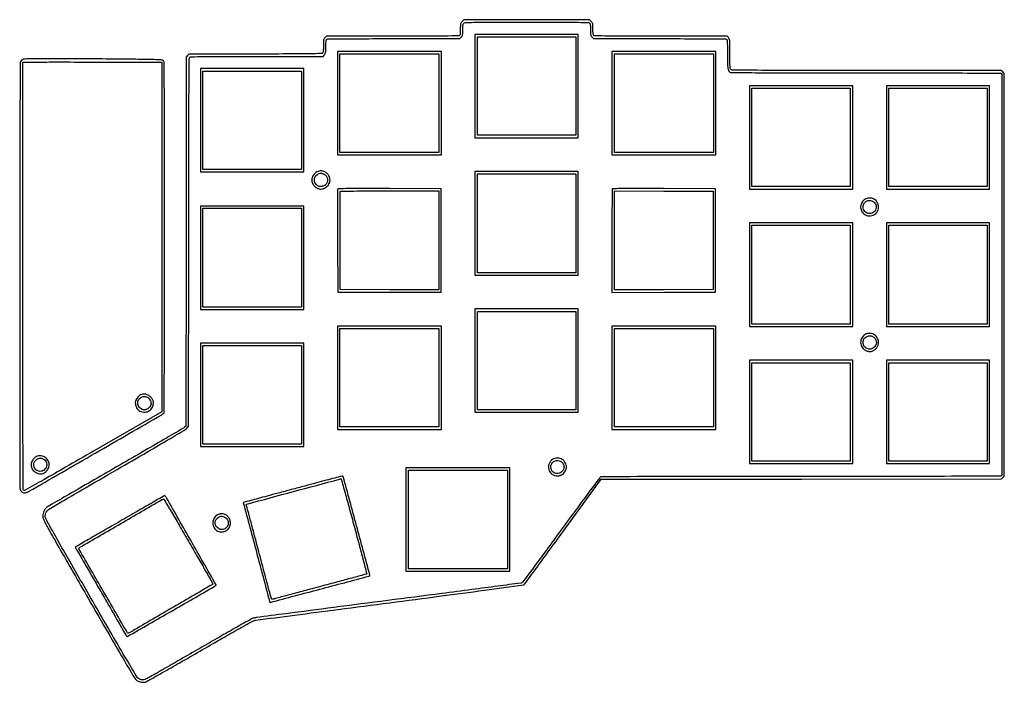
# Model space of a CAD drawing. Extents: x 71 to 1688, y 100 to 2380.
# Tile 1 of 2: x 77 to 1688, y 100 to 1184. Entities that reach past the tile are written whole.
import ezdxf

# ---------------------------------------------------------------- set-up
doc = ezdxf.new("R2010")
doc.units = 0

msp = doc.modelspace()

# ---------------------------------------------------------------- linework, layer by layer
for points in [[(800.923077, 1181.076923, 0.042183), (799.222929, 1179.062864, 0.096156), (798.405865, 1177.257738, 0.052375), (798.070719, 1174.667337, 0.006003), (798, 1168.776923, -0.009268), (797.924708, 1164.715268, -0.018978), (797.686013, 1161.539539, -0.019858), (797.323579, 1159.184228, -0.149347), (796.8, 1158.2, -0.195438), (795.208682, 1157.528351, -0.000605), (772.783568, 1157.255538, -0.002249), (741.400132, 1157.052956, -0.000489), (687.254545, 1157), (578.909091, 1157), (576.454545, 1154.545455, 0.064201), (575.071841, 1152.753417, 0.087089), (574.362357, 1150.840737, 0.040662), (574.063316, 1147.865838, 0.004726), (574, 1141.167899, -0.006571), (573.931496, 1135.955235, -0.021089), (573.694022, 1132.491579, -0.028384), (573.302743, 1130.175782, -0.164957), (572.663458, 1129.135658, -0.171289), (571.076378, 1128.550136, -0.000418), (546.468049, 1128.22243, -0.001965), (513.80225, 1127.943165, -0.000549), (462.691071, 1127.763213), (354.055228, 1127.5), (351.777614, 1125.222253), (349.5, 1122.944506), (349.243523, 821.140482), (348.987046, 519.336459), (346.743523, 517.327062, -0.050615), (344.812401, 515.921242, -0.000108), (313.140285, 497.453282, -0.000743), (277.448694, 476.722933, -0.000462), (235.5, 452.493349, 0.000119), (193.448045, 428.242552, 0.000188), (157.423221, 407.438035, 0.000039), (125.727226, 389.114224, 0.008742), (122.770539, 387.334937, 0.07127), (119.503497, 384.574691, 0.066011), (117.042601, 380.939938, 0.062559), (115.516495, 376.603195, 0.053404), (115, 371.781239, 0.119216), (116.43162, 365.862283, 0.007609), (124.876217, 350.024302, 0.004035), (141.111127, 321.212211, 0.000255), (189.524208, 236.991401, 0.000608), (222.703101, 179.50232, 0.001684), (246.229227, 139.166692, 0.000488), (264.732072, 107.757803, 0.081644), (267.269325, 104.722541, 0.055755), (270.758555, 102.334363, 0.059406), (274.617084, 100.837155, 0.061234), (278.610992, 100.318439, 0.066339), (282.5, 100.809663, 0.063498), (285.453498, 102.006337, 0.000397), (310.46581, 116.081926, 0.001614), (338.990973, 132.28575, 0.001028), (372.085735, 151.317338, -0.000862), (405.105091, 170.320108, -0.001378), (433.386726, 186.428081, -0.00025), (458.409143, 200.572086, -0.075274), (460.585735, 201.400606, -0.020744), (462.961372, 201.813214, -0.000014), (526.95599, 210.209353, -0.000174), (598.284936, 219.540447, -0.000106), (682.434657, 230.500797, 0.000379), (766.457574, 241.491294, 0.000628), (837.370203, 250.912204, 0.000026), (901.396474, 259.503492, 0.161366), (902.434657, 260.009371, 0.041188), (903.221426, 260.915373, 0.000031), (921.559979, 285.925715, 0.000357), (941.989221, 313.83273, 0.000218), (966.046122, 346.774714), (1028.592244, 432.5), (1355.983281, 432.751513), (1683.374319, 433.003026), (1685.687159, 435.175827), (1688, 437.348628), (1688, 766.719769), (1688, 1096.090909), (1685.545455, 1098.545455), (1683.090909, 1101), (1462.616883, 1101, -0.000162), (1332.188297, 1101.042214, -0.001607), (1277.464707, 1101.253564, -0.000615), (1243.029209, 1101.539624, -0.196435), (1240.571429, 1102.571429, -0.159443), (1239.704848, 1104.280903, -0.023049), (1239.282395, 1108.219094, -0.013232), (1239.052958, 1114.903461, -0.001962), (1239, 1128.397115, 0.001327), (1238.957679, 1144.347497, 0.020514), (1238.703732, 1149.824967, 0.066116), (1238.048496, 1152.763513, 0.116821), (1236.685549, 1154.825686), (1234.371098, 1157), (1125.885549, 1157, -0.000488), (1071.668929, 1157.052953, -0.002247), (1040.245625, 1157.255531, -0.000604), (1017.791442, 1157.528317, -0.195444), (1016.2, 1158.2, -0.149347), (1015.676421, 1159.184228, -0.019858), (1015.313987, 1161.539539, -0.018978), (1015.075292, 1164.715268, -0.009268), (1015, 1168.776923, 0.006003), (1014.929281, 1174.667337, 0.052375), (1014.594135, 1177.257738, 0.096156), (1013.777071, 1179.062864, 0.042183), (1012.076923, 1181.076923), (1009.153846, 1184), (906.5, 1184), (803.846154, 1184)], [(1009.428571, 1178.428571, -0.116894), (1010.197788, 1177.181424, -0.044683), (1010.667066, 1175.182845, -0.027724), (1010.927244, 1172.160997, -0.007613), (1011, 1167.383117, 0.006153), (1011.069888, 1161.704367, 0.044611), (1011.379541, 1158.994497, 0.086381), (1012.091337, 1157.187636, 0.059518), (1013.454545, 1155.454545), (1015.909091, 1153), (1124.254545, 1153, -0.000489), (1178.400132, 1152.947044, -0.002249), (1209.783568, 1152.744462, -0.000605), (1232.208682, 1152.471649, -0.195438), (1233.8, 1151.8, -0.177988), (1234.40016, 1150.502052, -0.008003), (1234.724321, 1145.507816, -0.009459), (1234.939164, 1138.322513, -0.002743), (1235, 1127.234259, 0.003475), (1235.10747, 1111.769148, 0.030122), (1235.617207, 1104.90496, 0.074531), (1236.759751, 1100.978058, 0.121618), (1238.913343, 1098.281803, 0.16353), (1240.954653, 1097.581258, 0.000193), (1286.022465, 1097.310258, 0.001141), (1349.024339, 1097.09948, 0.00023), (1461.05, 1097.031803, -0.000234), (1572.07213, 1096.963922, -0.001119), (1635.391551, 1096.753907, -0.000155), (1681.159468, 1096.485473, -0.197308), (1682.8, 1095.8, -0.198901), (1684.103957, 1092.652171, -0.000011), (1684.11134, 767, -0.000011), (1684.103957, 441.347829, -0.198901), (1682.8, 438.2, -0.197883), (1681.143402, 437.509968, -0.000072), (1613.490404, 437.251842, -0.000761), (1520.251262, 437.051511, -0.000157), (1355.8651, 437, 0.000239), (1227.538336, 436.938726, 0.000434), (1122.64538, 436.747546, 0.000023), (1029.842454, 436.493694, 0.090603), (1027.8151, 436.117456, 0.141538), (1026.096906, 434.823669, 0.000444), (1009.602957, 412.821916, 0.002188), (989.57158, 385.806346, 0.000934), (963, 349.498605, -0.001014), (938.894195, 316.57116, -0.001648), (918.271875, 288.714285, -0.000205), (899.817132, 263.977579, -0.138826), (898.5, 262.968929, -0.061311), (896.835027, 262.534599, -0.000063), (859.19375, 257.514615, -0.000622), (817.101665, 251.95975, -0.000382), (767.5, 245.515142, 0.000052), (591.015328, 222.703218, 0.000466), (513.235005, 212.567579, 0.000219), (463.996238, 206.082629, 0.036897), (458.72503, 204.985812, 0.058627), (455.926972, 203.815883, 0.00035), (431.611604, 190.091685, 0.001457), (403.898843, 174.317542, 0.000927), (371.72503, 155.80048, -0.000472), (339.51901, 137.225882, -0.000734), (311.699606, 121.270516, -0.000205), (287.439683, 107.417096, -0.024765), (284.252352, 105.802349, -0.062585), (280.361694, 104.622663, -0.07855), (276.598281, 104.575191, -0.080528), (273.076402, 105.683469, -0.069969), (269.891624, 107.887122, -0.073941), (267.990817, 110.246438, -0.000184), (246.144708, 147.514445, -0.001167), (221.61356, 189.623296, -0.000726), (193.029313, 239.1195, -0.00032), (148.54294, 316.525101, -0.003351), (130.551925, 348.368024, -0.003805), (120.259313, 367.209938, -0.123715), (119, 372.221616, -0.032108), (119.139817, 374.396664, -0.038514), (119.558015, 376.404206, -0.039993), (120.260944, 378.258694, -0.040025), (121.25, 379.977095, -0.10708), (124.280257, 382.829537, -0.001458), (146.271171, 395.979194, -0.002656), (178.672823, 414.993922, -0.000538), (236.396548, 448.374978, 0.000702), (286.224486, 477.2118, 0.001908), (321.412704, 497.82216, 0.000516), (348.985663, 514.152225, 0.099008), (351.396548, 516.323298), (353.5, 519.146597), (353.746392, 820.323298, -0.000106), (353.937369, 1005.872131, -0.001295), (354.208831, 1076.760401, -0.000428), (354.526821, 1120.474658, -0.236033), (355.687521, 1122.75, -0.15642), (357.798424, 1123.461679, -0.00087), (379.270296, 1123.743198, -0.002374), (410.192329, 1123.948005, -0.000469), (465.618549, 1124), (573.85484, 1124), (575.92742, 1126.634859, 0.067405), (577.027541, 1128.504264, 0.060754), (577.639654, 1130.665892, 0.032742), (577.92857, 1133.898879, 0.005917), (578, 1139.934859, -0.007706), (578.07248, 1144.637146, -0.017494), (578.306258, 1148.184354, -0.018303), (578.663625, 1150.76896, -0.154052), (579.2, 1151.8, -0.195438), (580.791318, 1152.471649, -0.000605), (603.216432, 1152.744462, -0.002249), (634.599868, 1152.947044, -0.000489), (688.745455, 1153), (797.090909, 1153), (799.545455, 1155.454545, 0.058691), (800.904497, 1157.176492, 0.086116), (801.616843, 1158.964673, 0.045371), (801.92871, 1161.627059, 0.006482), (802, 1167.125805, -0.007993), (802.075244, 1171.832655, -0.029198), (802.344495, 1174.804671, -0.047373), (802.840752, 1176.803067, -0.099699), (803.654988, 1178.171259, -0.201959), (806.230702, 1179.373412, -0.005089), (819.396909, 1179.7414, -0.00414), (842.601084, 1179.961488, -0.000301), (906.583559, 1180, -0.000368), (965.950634, 1179.95627, -0.003451), (991.503195, 1179.742242, -0.002642), (1007.117291, 1179.421121, -0.192203)], [(83.354429, 1119.307952, 0.059146), (82.398803, 1119.000446, 0.030883), (81.294382, 1118.409628, 0.030223), (80.221692, 1117.654471, 0.040373), (79.354429, 1116.839172, 0.183801), (78.048829, 1113.493154, 0.000585), (77.713259, 1067.593151, 0.001243), (77.431524, 990.483238, 0.000081), (77.207143, 767.145038, 0.000183), (77.132359, 610.442169, 0.000553), (77.238378, 503.771648, 0.000067), (77.426446, 419.563099, 0.069686), (77.944655, 415.925663, 0.080778), (79.237365, 413.193014, 0.099317), (81.259622, 411.233111, 0.102477), (83.827502, 410.244458, 0.091302), (86.690179, 410.298356, 0.080675), (91.566759, 412.144642, 0.00007), (200.403593, 474.904383, 0.000056), (309.66662, 537.946507, 0.102738), (312.75, 540.695828, 0.159576), (313.484529, 542.902219, 0.000136), (313.747436, 599.890574, 0.000915), (313.949682, 680.477711, 0.00017), (314, 828.69113, 0.0001), (313.963361, 1011.723981, 0.001491), (313.746796, 1075.733876, 0.000776), (313.445479, 1113.785411, 0.196452), (312.165596, 1116.834404, 0.171695), (309.786079, 1117.970148, 0.014566), (302.920024, 1118.493798, 0.007823), (290.515351, 1118.882726, 0.000683), (259.001132, 1119.334404, 0.002218), (212.260957, 1119.733126, 0.001061), (152.217628, 1119.851531, 0.000168), (88.623075, 1119.820589, 0.048123)], [(309.5, 828.541423), (309.5, 542.582846), (198.014128, 478.252782, -0.000782), (152.293757, 451.966205, -0.001629), (116.568377, 431.654724, -0.0002), (86.1779, 414.523208, -0.165293), (84.514128, 414.211359, -0.370578), (83.045009, 415.890856, -0.000602), (82.719859, 458.105077, -0.00137), (82.448078, 530.424664, -0.000071), (82.244092, 763.5, -0.000128), (82.1802, 897.409879, -0.000212), (82.20323, 1010.349694, -0.000005), (82.268635, 1112.68926, -0.090792), (82.464348, 1113.754276, -0.308493), (83.509678, 1114.484113, -0.000564), (105.697914, 1114.704211, -0.00233), (137.521358, 1114.835672, -0.000429), (196.220256, 1114.754276), (309.5, 1114.5)], [(563.423711, 934.980654, 0.07424), (560.148113, 932.701754, 0.061265), (557.429466, 929.423592, 0.062121), (555.619427, 925.637021, 0.08186), (555.01645, 921.863845, 0.108885), (556.224308, 916.507864, 0.085985), (559.637705, 911.626833, 0.086383), (564.476919, 908.196556, 0.111535), (569.774236, 907, 0.07458), (573.788609, 907.602135, 0.065427), (577.648627, 909.365123, 0.066218), (580.879739, 912.039203, 0.08043), (583.053196, 915.308667, 0.03422), (584.440773, 919.020221, 0.074603), (584.865072, 922.021943, 0.075314), (584.388298, 924.99802, 0.035426), (582.939892, 928.624167, 0.034452), (581.739256, 930.722495, 0.04924), (580.379783, 932.379783, 0.04924), (578.722495, 933.739256, 0.034452), (576.624167, 934.939892, 0.035157), (572.945165, 936.411702, 0.076947), (569.955352, 936.884016, 0.078338), (566.99663, 936.426952, 0.037522)], [(575.579691, 931.114532, -0.117591), (579.038387, 927.681325, -0.11051), (580.674995, 922.978005, -0.111676), (580.143946, 918.065922, -0.122224), (577.546955, 914.044112, -0.055669), (576.26158, 913.081157, -0.036091), (574.595132, 912.256365, -0.03421), (572.710611, 911.633845, -0.034617), (570.766227, 911.277118, -0.026351), (568.330132, 911.131876, -0.072187), (566.626629, 911.367185, -0.07482), (565.095417, 912.070819, -0.029858), (563.237967, 913.453218, -0.075922), (560.901999, 916.118017, -0.08076), (559.528339, 919.304537, -0.081355), (559.240693, 922.741803, -0.07862), (560.055892, 926.134935, -0.085618), (561.647279, 928.653507, -0.058251), (564.201099, 930.89379, -0.058736), (567.172068, 932.464698, -0.092525), (570, 932.992524, -0.055871), (571.176549, 932.860642, -0.025359), (572.670284, 932.440864, -0.024729), (574.21726, 931.833515, -0.031018)], [(597.462551, 906.755685, 0.090622), (597.267832, 905.707685, 0.000088), (597.200087, 881.340733, 0.000883), (597.177232, 854.103986, 0.000541), (597.241754, 822), (597.5, 738.5), (682, 738.5), (766.5, 738.5), (766.5, 823), (766.5, 907.5), (682.220797, 907.755685, 0.000582), (638.635316, 907.837181, 0.003126), (614.898909, 907.705539, 0.001005), (598.49512, 907.479027, 0.306742)], [(763, 822.994085), (763, 741.988171), (682.25, 742.244085), (601.5, 742.5), (601.241604, 822, -0.000567), (601.176881, 852.569807, -0.000923), (601.199234, 878.514063, -0.000096), (601.266459, 901.707833, -0.090612), (601.460219, 902.75, -0.305669), (602.480151, 903.467329, -0.001054), (618.291461, 903.744639, -0.003238), (641.082541, 903.948713, -0.00062), (682.468615, 904), (763, 904)], [(1046.672311, 907.338978, 0.196768), (1046.396216, 906.68013, 0.000086), (1046.197491, 882.089582, 0.00123), (1046.04836, 854.71341, 0.000747), (1046, 822.327686), (1046, 737.988705), (1130.75, 738.244353), (1215.5, 738.5), (1215.5, 823), (1215.5, 907.5), (1131.422311, 907.755644, 0.000751), (1099.136772, 907.805304, 0.001238), (1071.844952, 907.738702, 0.000087), (1047.331133, 907.613905, 0.197544)], [(1464.479078, 891.987699, 0.121096), (1458.326376, 889.013861, 0.11761), (1454.173535, 883.498646, 0.118084), (1452.967037, 876.721588, 0.122768), (1454.994598, 870.24086, 0.160044), (1462.155584, 864.137002, 0.162867), (1471.485113, 863.52433, 0.165816), (1479.186304, 868.635828, 0.165535), (1482.166667, 877.391381, 0.103517), (1480.783986, 883.998335, 0.117603), (1476.892944, 889.151651, 0.118752), (1471.12865, 891.96133, 0.106994)], [(1473.833526, 886.354496, -0.092194), (1476.168221, 884.143415, -0.07371), (1477.775885, 881.067135, -0.073446), (1478.426092, 877.645371, -0.090226), (1477.976859, 874.429883, -0.176274), (1473.366929, 868.584016, -0.174906), (1466.061149, 867.043755, -0.179182), (1459.582407, 870.525486, -0.182763), (1457, 877.354417, -0.121993), (1458.462973, 883.261302, -0.149662), (1462.453654, 887.27363, -0.148455), (1468.033771, 888.382868, -0.119517)], [(1460.24086, 669.005402, 0.130161), (1454.774964, 663.305036, 0.137385), (1452.989974, 655.765678, 0.137385), (1455.380392, 648.395851, 0.130159), (1461.290494, 643.157379, 0.021414), (1463.811242, 642.020954, 0.048194), (1465.821766, 641.433214, 0.054269), (1467.754111, 641.278955, 0.034663), (1469.998842, 641.499804, 0.082048), (1473.721437, 642.779449, 0.060714), (1477.280561, 645.299463, 0.060579), (1480.138178, 648.607981, 0.080672), (1481.792991, 652.212444, 0.15194), (1481.517714, 660.765752, 0.144783), (1476.449088, 667.845888, 0.147067), (1468.414518, 670.961043, 0.157626)], [(1474.29275, 664.984363, -0.082274), (1476.324154, 662.760056, -0.055121), (1477.874781, 659.675364, -0.056343), (1478.678093, 656.436216, -0.106402), (1478.460026, 653.7657, -0.081661), (1477.153848, 651.105604, -0.051218), (1474.858462, 648.497712, -0.051565), (1472.110344, 646.435936, -0.089028), (1469.446321, 645.423952, -0.08651), (1466.562988, 645.386882, -0.063841), (1463.495847, 646.292952, -0.062427), (1460.686804, 647.974645, -0.074047), (1458.560704, 650.216795, -0.095967), (1457.482253, 652.633923, -0.053593), (1457.091239, 655.843389, -0.052631), (1457.393422, 659.15441, -0.077637), (1458.395507, 661.889929, -0.123944), (1461.314103, 665.005693, -0.095081), (1465.658585, 666.750209, -0.094584), (1470.360953, 666.767336, -0.120973)], [(276.351605, 570.938622, 0.091462), (273.26176, 569.355557, 0.050379), (270.163954, 566.431436, 0.050014), (267.677854, 562.901614, 0.082241), (266.429941, 559.478243, 0.084278), (266.363662, 555.644768, 0.056374), (267.508939, 551.399403, 0.056603), (269.564138, 547.53897, 0.087655), (272.205644, 544.853569, 0.078598), (275.707243, 543.110397, 0.057928), (279.968392, 542.293971, 0.058195), (284.279812, 542.478105, 0.081604), (287.928915, 543.694623, 0.056502), (291.093442, 545.848086, 0.070943), (293.426898, 548.515359, 0.069552), (294.953445, 551.773028, 0.051655), (295.728752, 555.675508, 0.023636), (295.848092, 558.288708, 0.056058), (295.62766, 560.220341, 0.061126), (294.999825, 561.952528, 0.032932), (293.839118, 563.908052, 0.063283), (290.189244, 568.003737, 0.083754), (285.936155, 570.607677, 0.08851), (281.254784, 571.58444, 0.08022)], [(285.465701, 566.578778, -0.084332), (288.08498, 564.921824, -0.071946), (290.179696, 562.408691, -0.069346), (291.536176, 559.31084, -0.068672), (292, 555.94966, -0.124416), (291.113826, 552.443457, -0.083269), (288.560364, 549.162001, -0.080916), (284.990924, 546.813778, -0.10549), (281.176725, 546, -0.172988), (274.445355, 548.400727, -0.164025), (270.57125, 554.573526, -0.169598), (271.288476, 561.673311, -0.183023), (276.258557, 566.51273, -0.0223), (278.998028, 567.560944, -0.078581), (280.853014, 567.867944, -0.078592), (282.712074, 567.587567, -0.022311)], [(104.019933, 469.248446, 0.109552), (99.281497, 465.386671, 0.101742), (96.463905, 459.783935, 0.102398), (96.095403, 453.555031, 0.112471), (98.273926, 447.921488, 0.083463), (101.11311, 444.931504, 0.06104), (105.087021, 442.641429, 0.061238), (109.480417, 441.385021, 0.085624), (113.556324, 441.444589, 0.086597), (117.043655, 442.750102, 0.058648), (120.434174, 445.317617, 0.057776), (123.190217, 448.656399, 0.076461), (124.80272, 452.247679, 0.145742), (124.635738, 460.577169, 0.14492), (119.940515, 467.479689, 0.144673), (112.237104, 470.721034, 0.145133)], [(116.69553, 465.044085, -0.092734), (119.483173, 462.536849, -0.092723), (121.176063, 459.19133, -0.092105), (121.551784, 455.440656, -0.090046), (120.562506, 451.772965, -0.164061), (115.479636, 446.51314, -0.173783), (108.381795, 445.562426, -0.17589), (102.357135, 449.332842, -0.167383), (100, 456.176725, -0.037449), (100.164688, 458.372467, -0.070058), (100.672541, 460.076712, -0.06335), (101.670972, 461.683359, -0.025714), (103.4, 463.6, -0.068361), (106.475378, 465.932523, -0.101392), (109.685775, 466.961906, -0.099811), (113.079582, 466.652989, -0.064542)], [(949.24086, 465.005402, 0.161069), (943.153141, 457.834376, 0.167628), (942.668419, 448.576784, 0.166501), (948.000596, 440.944855, 0.159069), (957, 438.007476, 0.032933), (959.076575, 438.144402, 0.030284), (961.177449, 438.553313, 0.031183), (963.142056, 439.19376, 0.042535), (964.808142, 440.024398, 0.084562), (967.270029, 442.167282, 0.041411), (969.635868, 445.602752, 0.041436), (971.393537, 449.360916, 0.088894), (971.956076, 452.5, 0.088894), (971.393537, 455.639084, 0.041436), (969.635868, 459.397248, 0.041411), (967.270029, 462.832718, 0.084562), (964.808142, 464.975602, 0.077645), (961.232507, 466.455971, 0.058977), (957.014279, 466.963458, 0.059064), (952.801165, 466.472203, 0.078525)], [(964.970788, 459.483757, -0.144257), (967.44051, 454.950705, -0.130662), (967.186475, 449.60965, -0.124466), (964.270492, 444.906886, -0.124602), (959.470788, 442.157642, -0.075312), (956.123552, 441.747547, -0.079234), (952.866543, 442.36235, -0.081819), (950.047435, 443.93178, -0.088227), (947.96565, 446.288462, -0.170848), (946.271877, 454.269753, -0.197919), (950.108959, 460.969801, -0.196305), (957.583115, 463.056281, -0.169071)], [(562.5, 426.443095, -0.000317), (543.622987, 421.350993, -0.000198), (521.528125, 415.41528, -0.000199), (499.765198, 409.587285, -0.000363), (482, 404.851274, 0.00031), (467.214564, 400.911342, 0.000509), (454.711697, 397.557725, 0.000032), (443.460258, 394.526724, 0.082918), (443.16748, 394.392924, 0.319382), (443.012442, 393.979012, 0.000005), (464.548041, 312.993785, 0.000013), (485.97836, 232.41597, 0.093817), (486.570667, 231.180513, 0.308326), (486.973649, 231.038642, 0.000004), (567.972423, 252.556502, 0.000012), (648.557897, 273.967382, 0.088691), (649.789917, 274.542335, 0.315484), (650.14583, 275.529477, 0.000028), (628.244537, 356.16338, 0.000029), (606.345003, 436.754408, 0.27595), (605.5, 437.568728, 0.120737), (604.704829, 437.559265, 0.000243), (592.45625, 434.396467, 0.001688), (578.673827, 430.780768, 0.001044)], [(624.413698, 355.425749, -0.000487), (632.353566, 325.656601, -0.000809), (638.982727, 300.54052, -0.00003), (644.932797, 277.84305, -0.269403), (644.842416, 277.51647, -0.128105), (644.513476, 277.328276, -0.00002), (623.59746, 271.656345, -0.000492), (600.439869, 265.401998, -0.000297), (573, 258.037572, 0.000048), (545.182898, 250.586783, 0.000071), (520.806059, 244.051246, 0.000031), (499.966769, 238.459588, 0.00144), (495.722754, 237.30743, -0.007701), (493.479479, 236.72849, -0.011929), (491.524636, 236.305064, -0.006284), (489.887487, 236.012421, -0.241993), (489.544018, 236.122648, -0.131887), (488.826741, 237.366331, -0.000022), (468.402327, 313.886585, -0.000013), (447.902562, 390.710503, -0.274939), (448.101734, 391.414045, -0.124549), (448.933779, 391.879974, -0.000009), (524.941164, 412.314062, -0.000022), (600.342192, 432.58014, -0.051479), (602.571283, 432.939093, -0.351555), (603.122823, 432.545904, -0.000171), (609.429396, 410.194673, -0.002036), (616.372202, 385.166456, -0.001226)], [(241.480889, 363.790353, 0.000055), (213.477267, 347.639228, 0.00009), (189.855744, 334.006351, 0.000002), (168.460763, 321.653197, 0.034499), (168.219515, 321.490757, 0.374022), (168.147589, 321.123495, 0.000004), (209.897286, 248.616654, 0.000017), (251.311422, 176.699538, 0.065816), (252.441397, 175.22527, 0.338733), (253.066835, 175.142106, 0.000011), (324.849342, 216.340696, 0.000048), (395.522003, 256.913507, 0.055687), (398.25881, 258.919495, 0.349486), (398.386929, 259.741633, 0.00002), (357.445501, 331.600093, 0.00009), (317.33977, 401.955875, 0.054995), (314.630743, 405.685778, 0.351728), (314.471824, 405.710826, 0.000009), (293.073275, 393.45563, 0.000455), (269.477444, 379.912976, 0.000273)], [(353.25, 331.082129, -0.000564), (368.490647, 304.601201, -0.000926), (381.323438, 282.149402, -0.000069), (392.807795, 261.963565, -0.130006), (393, 261.236841, -0.267016), (392.48033, 260.333116, -0.000025), (324.483949, 220.763654, -0.000064), (257.238098, 181.646984, -0.087266), (254.458339, 180.623989, -0.31605), (253.551453, 181.043962, -0.000028), (213.942967, 249.454978, -0.00005), (174.579334, 317.46769, -0.138659), (174.062566, 319.5, -0.260137), (174.716167, 320.601445, -0.000037), (242.564275, 360.006877, -0.000073), (309.83588, 399.057634, -0.112099), (312.5, 399.889167, -0.286154), (313.112396, 399.571797, -0.000139), (324.882812, 379.70987, -0.001765), (337.936733, 357.489586, -0.001067)], [(401.019933, 374.248446, 0.069358), (397.683827, 371.946087, 0.071091), (395.136677, 368.836438, 0.070388), (393.543992, 365.108925, 0.065909), (393, 361, 0.065909), (393.543992, 356.891075, 0.070388), (395.136677, 353.163562, 0.071091), (397.683827, 350.053913, 0.069358), (401.019933, 347.751554, 0.127254), (408.224913, 346.197538, 0.13138), (415.183266, 348.365111, 0.129975), (420.183354, 353.742556, 0.123256), (422, 361, 0.098506), (420.877856, 366.640551, 0.094227), (417.674409, 371.52307, 0.095711), (412.952579, 374.833112, 0.10553), (407.5, 375.996892, 0.044168), (406.102053, 375.873162, 0.02175), (404.35898, 375.483286, 0.021393), (402.571833, 374.91805, 0.029127)], [(413.017344, 370.330683, -0.135256), (416.939169, 366.272821, -0.127969), (418.334592, 360.689659, -0.130236), (416.825757, 355.209126, -0.142421), (412.835022, 351.414686, -0.064148), (409.435006, 350.176939, -0.095117), (406.274648, 350.077845, -0.094513), (403.287813, 351.157254, -0.062619), (400.4, 353.4, -0.02563), (398.646167, 355.343484, -0.065653), (397.654762, 356.954062, -0.071075), (397.158412, 358.68832, -0.034223), (397, 361, -0.034223), (397.158412, 363.31168, -0.071075), (397.654762, 365.045938, -0.065653), (398.646167, 366.656516, -0.02563), (400.4, 368.6, -0.064688), (403.367307, 370.884937, -0.097984), (406.438536, 371.942614, -0.099477), (409.646882, 371.74349, -0.068426)]]:
    msp.add_lwpolyline(points, format="xyb", close=True)
for points in [[(822, 1075.5), (822, 991), (906.5, 991), (991, 991), (991, 1075.5), (991, 1160), (906.5, 1160), (822, 1160)], [(987, 1075.5), (987, 995), (906.5, 995), (826, 995), (826, 1075.5), (826, 1156), (906.5, 1156), (987, 1156)], [(597, 1047.5), (597, 963), (682, 963), (767, 963), (767, 1047.5), (767, 1132), (682, 1132), (597, 1132)], [(763, 1047.5), (763, 967), (682, 967), (601, 967), (601, 1047.5), (601, 1128), (682, 1128), (763, 1128)], [(1046, 1047.5), (1046, 963), (1131, 963), (1216, 963), (1216, 1047.5), (1216, 1132), (1131, 1132), (1046, 1132)], [(1212, 1047.5), (1212, 967), (1131, 967), (1050, 967), (1050, 1047.5), (1050, 1128), (1131, 1128), (1212, 1128)], [(373, 1019.5), (373, 935), (457.5, 935), (542, 935), (542, 1019.5), (542, 1104), (457.5, 1104), (373, 1104)], [(538, 1019.5), (538, 939), (457.5, 939), (377, 939), (377, 1019.5), (377, 1100), (457.5, 1100), (538, 1100)], [(1271, 991.5), (1271, 907), (1355.5, 907), (1440, 907), (1440, 991.5), (1440, 1076), (1355.5, 1076), (1271, 1076)], [(1436, 991.5), (1436, 911), (1355.5, 911), (1275, 911), (1275, 991.5), (1275, 1072), (1355.5, 1072), (1436, 1072)], [(1495, 991.5), (1495, 907), (1579.5, 907), (1664, 907), (1664, 991.5), (1664, 1076), (1579.5, 1076), (1495, 1076)], [(1660, 991.5), (1660, 911), (1579.5, 911), (1499, 911), (1499, 991.5), (1499, 1072), (1579.5, 1072), (1660, 1072)], [(822, 851), (822, 766), (906.5, 766), (991, 766), (991, 851), (991, 936), (906.5, 936), (822, 936)], [(987, 851), (987, 770), (906.5, 770), (826, 770), (826, 851), (826, 932), (906.5, 932), (987, 932)], [(1211.5, 823), (1211.5, 742.5), (1130.75, 742.244085), (1050, 741.988171), (1050, 823), (1050, 904.011829), (1130.75, 903.755915), (1211.5, 903.5)], [(373, 794.5), (373, 710), (457.5, 710), (542, 710), (542, 794.5), (542, 879), (457.5, 879), (373, 879)], [(538, 795), (538, 714), (457.5, 714), (377, 714), (377, 795), (377, 876), (457.5, 876), (538, 876)], [(1271, 767), (1271, 682), (1355.5, 682), (1440, 682), (1440, 767), (1440, 852), (1355.5, 852), (1271, 852)], [(1436, 767), (1436, 686), (1355.5, 686), (1275, 686), (1275, 767), (1275, 848), (1355.5, 848), (1436, 848)], [(1495, 767), (1495, 682), (1579.5, 682), (1664, 682), (1664, 767), (1664, 852), (1579.5, 852), (1495, 852)], [(1660, 767), (1660, 686), (1579.5, 686), (1499, 686), (1499, 767), (1499, 848), (1579.5, 848), (1660, 848)], [(822, 626.5), (822, 542), (906.5, 542), (991, 542), (991, 626.5), (991, 711), (906.5, 711), (822, 711)], [(987, 626.5), (987, 546), (906.5, 546), (826, 546), (826, 626.5), (826, 707), (906.5, 707), (987, 707)], [(597, 598.5), (597, 514), (682, 514), (767, 514), (767, 598.5), (767, 683), (682, 683), (597, 683)], [(763, 598.5), (763, 518), (682, 518), (601, 518), (601, 598.5), (601, 679), (682, 679), (763, 679)], [(1046, 598.5), (1046, 514), (1131, 514), (1216, 514), (1216, 598.5), (1216, 683), (1131, 683), (1046, 683)], [(1212, 598.5), (1212, 518), (1131, 518), (1050, 518), (1050, 598.5), (1050, 679), (1131, 679), (1212, 679)], [(373, 570.5), (373, 486), (457.5, 486), (542, 486), (542, 570.5), (542, 655), (457.5, 655), (373, 655)], [(538, 570.5), (538, 490), (457.5, 490), (377, 490), (377, 570.5), (377, 651), (457.5, 651), (538, 651)], [(1271, 542.5), (1271, 458), (1355.5, 458), (1440, 458), (1440, 542.5), (1440, 627), (1355.5, 627), (1271, 627)], [(1436, 542.5), (1436, 462), (1355.5, 462), (1275, 462), (1275, 542.5), (1275, 623), (1355.5, 623), (1436, 623)], [(1495, 542.5), (1495, 458), (1579.5, 458), (1664, 458), (1664, 542.5), (1664, 627), (1579.5, 627), (1495, 627)], [(1660, 542.5), (1660, 462), (1579.5, 462), (1499, 462), (1499, 542.5), (1499, 623), (1579.5, 623), (1660, 623)], [(709, 366.5), (709, 282), (794, 282), (879, 282), (879, 366.5), (879, 451), (794, 451), (709, 451)], [(875, 366.5), (875, 286), (794, 286), (713, 286), (713, 366.5), (713, 447), (794, 447), (875, 447)]]:
    msp.add_lwpolyline(points, close=True)

doc.saveas('drawing.dxf')
